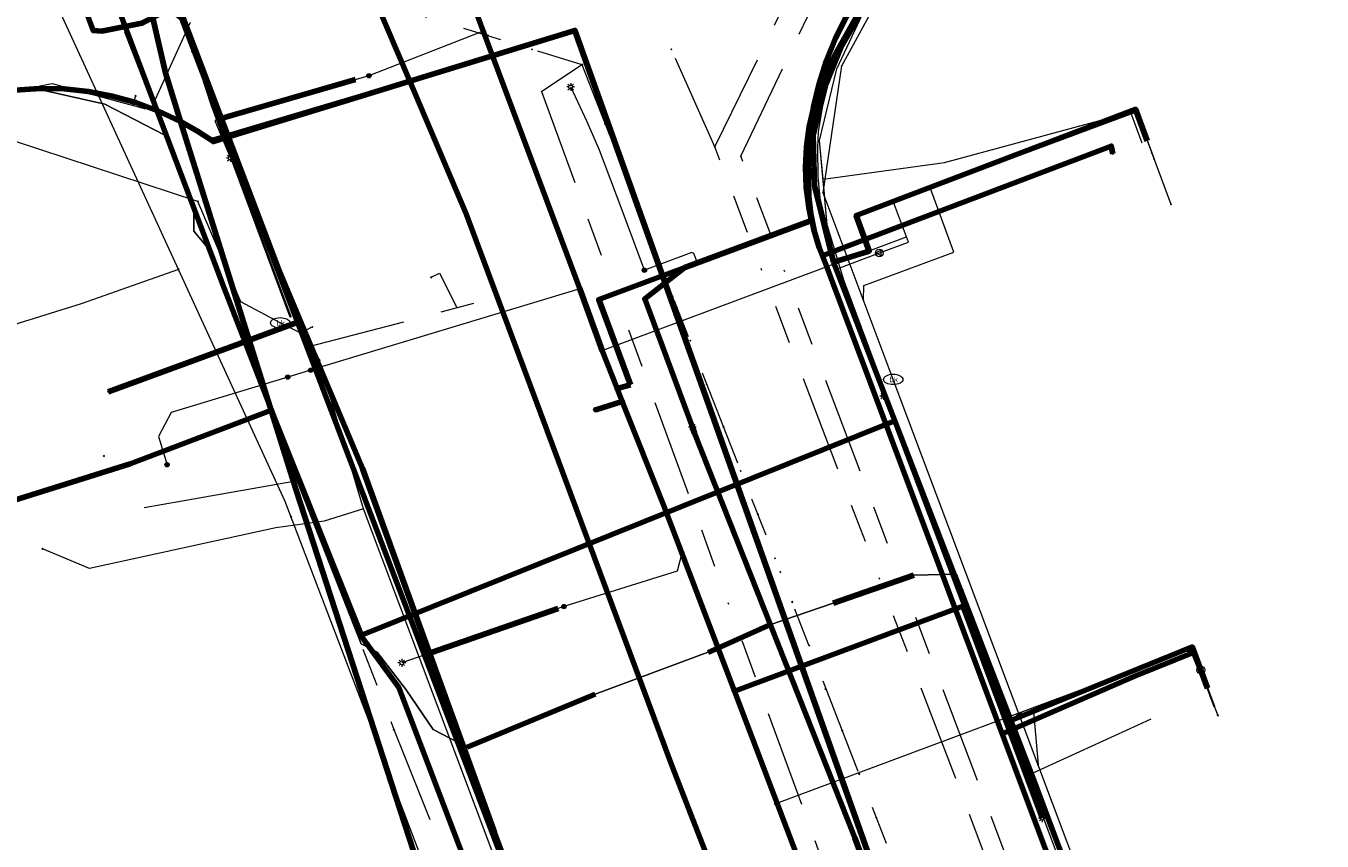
# Model space of a CAD drawing. Header units: metres. Extents: x 242122 to 243107, y 567823 to 568786.
# Tile 9 of 89: x 242335 to 242402, y 567883 to 567925. Entities that reach past the tile are written whole.
import ezdxf
from ezdxf.enums import TextEntityAlignment as Align
from ezdxf.lldxf.tags import DXFTag

# ---------------------------------------------------------------- set-up
doc = ezdxf.new("R2010")
doc.units = ezdxf.units.M
doc.linetypes.add('RI-OVERIG-SO', pattern=[17, 5, -2, 2, -2, 0, -2, 2, -2])
for name, color, linetype, lineweight in [('B-WE-IE-MEUBILAIR_ENEXIS NETBEHEER BV-S', 7, 'Continuous', 18), ('B-WE-KL-DATA_COAXKABEL_10_ZIGGO BV-G', 90, 'KL-DATA-SO', 18), ('B-WE-KL-DATA_COAXKABEL_17_ZIGGO BV-G', 90, 'KL-DATA-SO', 18), ('B-WE-KL-DATA_HULPSTUK_KPN BV-S', 90, 'Continuous', 18), ('B-WE-KL-DATA_HULPSTUK_REGGEFIBER OPERATOR BV-S', 90, 'Continuous', 18), ('B-WE-KL-DATA_KABELBED_KPN BV-G', 90, 'Continuous', 100), ('B-WE-KL-DATA_KABELBED_ZIGGO BV-G', 90, 'Continuous', 100), ('B-WE-KL-DATA_MANTELBUIS_REGGEFIBER OPERATOR BV-G', 90, 'Continuous', 100), ('B-WE-KL-DATA_MANTELBUIS_STAAL_1.1_KPN BV-G', 90, 'Continuous', 100), ('B-WE-KL-DATA_REGGEFIBER OPERATOR BV-G', 90, 'KL-DATA-SO', 18), ('B-WE-KL-ET_LS_230 V_ENEXIS NETBEHEER BV-G', 190, 'KL-LS-SO', 18), ('B-WE-KL-ET_LS_400 V_ENEXIS NETBEHEER BV-G', 190, 'KL-LS-SO', 18), ('B-WE-KL-ET_LS_HULPSTUK_ENEXIS NETBEHEER BV-S', 190, 'Continuous', 18), ('B-WE-KL-ET_LS_KABELBED_ENEXIS NETBEHEER BV-G', 190, 'Continuous', 100), ('B-WE-KL-ET_LS_MANTELBUIS_OVERIG_50_ENEXIS NETBEHEER BV-G', 190, 'Continuous', 100), ('B-WE-KL-ET_MS_10 KV_ENEXIS NETBEHEER BV-G', 130, 'KL-MS-SO', 18), ('B-WE-KL-ET_MS_HULPSTUK_ENEXIS NETBEHEER BV-S', 130, 'Continuous', 18), ('B-WE-KL-ET_MS_KABELBED_ENEXIS NETBEHEER BV-G', 130, 'Continuous', 100), ('B-WE-KL-GAS_LD_HULPSTUK_ENEXIS NETBEHEER BV-S', 50, 'Continuous', 18), ('B-WE-KL-GAS_LD_OVERIG_22_0.1 BAR_ENEXIS NETBEHEER BV-G', 50, 'KL-GAS_LD-SO', 18), ('B-WE-KL-GAS_LD_POLYETHYLEEN PE_25_0.1 BAR_ENEXIS NETBEHEER BV-G', 50, 'KL-GAS_LD-SO', 18), ('B-WE-KL-GAS_LD_POLYETHYLEEN PE_32_0.1 BAR_ENEXIS NETBEHEER BV-G', 50, 'KL-GAS_LD-SO', 18), ('B-WE-KL-GAS_LD_SLAGVAST PVC_63_0.1 BAR_ENEXIS NETBEHEER BV-G', 50, 'KL-GAS_LD-SO', 18), ('B-WE-KL-WATER_GIETIJZER_150_WMD DRINKWATER NV-G', 170, 'KL-WATER-SO', 18), ('B-WE-KL-WATER_HULPSTUK_WMD DRINKWATER NV-S', 170, 'Continuous', 18), ('B-WE-KL-WATER_POLYETHYLEEN PE_25_WMD DRINKWATER NV-G', 170, 'KL-WATER-SO', 18), ('B-WE-KL-WATER_POLYVINYLCHLORIDE PVC_110_WMD DRINKWATER NV-G', 170, 'KL-WATER-SO', 18), ('B-WE-KL-WATER_POLYVINYLCHLORIDE PVC_160_WMD DRINKWATER NV-G', 170, 'KL-WATER-SO', 18), ('B-WE-KL-WATER_WMD DRINKWATER NV-S', 170, 'Continuous', 18), ('B-WE-RI-VRIJVERVAL_GEMEENTE TYNAARLO-G', 210, 'RI-OVERIG-SO', 18), ('B-WE-RI-VRIJVERVAL_HULPSTUK_GEMEENTE TYNAARLO-S', 210, 'Continuous', 18), ('V-WE-KL-WATER_GIETIJZER_150_WMD DRINKWATER NV-G', 170, 'V-KL-WATER-SO', 35), ('V-WE-KL-WATER_HULPSTUK_WMD DRINKWATER NV-S', 170, 'Continuous', 25)]:
    doc.layers.add(name, color=color, linetype=linetype, lineweight=lineweight)
doc.styles.add('NLCS-ISO', font='NLCS-ISO.ttf')
doc.styles.get("Standard").update_dxf_attribs({"font": 'arial.ttf'})
tags = doc.linetypes.add('KL-DATA-SO', pattern='A,4,-1,[101,NLCS.shx,S=0.5,R=0,X=0,Y=0],-1,4,-1,["D",Standard,S=1,R=0,X=-0.25,Y=-0.5],-1.5', length=12.5).pattern_tags.tags
tags[18] = DXFTag(74, 10)
tags = doc.linetypes.add('KL-GAS_LD-SO', pattern='A,4,-1,[69,NLCS.shx,S=0.5,R=0,X=0,Y=0],-1,4,-1,["L",Standard,S=1,R=0,X=0.25,Y=-0.5],-2', length=13).pattern_tags.tags
tags[18] = DXFTag(74, 10)
tags = doc.linetypes.add('KL-LS-SO', pattern='A,4,-1,[103,NLCS.shx,S=0.75,R=0,X=0,Y=0],-1,4,-1,["L",Standard,S=1,R=0,X=0,Y=-0.5],-2', length=13).pattern_tags.tags
tags[18] = DXFTag(74, 10)
tags = doc.linetypes.add('KL-MS-SO', pattern='A,4,-1,[103,NLCS.shx,S=0.75,R=0,X=0,Y=0],-1,4,-1,["M",Standard,S=1,R=0,X=0,Y=-0.5],-2', length=13).pattern_tags.tags
tags[18] = DXFTag(74, 10)
doc.linetypes.add('KL-WATER-SO', pattern='A,7,-0.5,[168,NLCS.shx,S=0.75,R=0,X=0.75,Y=0],-2', length=9.5)
doc.linetypes.add('V-KL-WATER-SO', pattern='A,3.5,[24,NLCS.shx,S=0.5,R=0,X=0,Y=0],3.5,-0.5,[168,NLCS.shx,S=0.75,R=0,X=0.75,Y=0],-2', length=9.5)

# ---------------------------------------------------------------- blocks, each defined once
blk = doc.blocks.new('SKL-WTB_HULP_OVERIG-SO')
at = {"color": 0, "linetype": 'ByBlock', "lineweight": 18}
for points in [[(-0.14, 0.14), (0.14, -0.14)], [(0.14, 0.14), (-0.14, -0.14)]]:
    blk.add_lwpolyline(points, dxfattribs=at)
at = {"color": 0, "linetype": 'ByBlock', "lineweight": 18, "style": 'NLCS-ISO', "flags": 1}
for tag, p in [('TYPE', (1.5, 0)), ('OMSCHRIJVING', (1.5, -3)), ('LABEL', (1.5, -1.5))]:
    blk.add_attdef(tag, p, '', height=1, dxfattribs=at)
blk = doc.blocks.new('SKL-WATER_BRANDKRAAN_BRANDPUT-SO')
at = {"color": 0, "linetype": 'ByBlock', "lineweight": 18}
blk.add_ellipse((0, 0), major_axis=(2.5, 0), ratio=0.54, dxfattribs=at)
at = {"color": 0, "linetype": 'ByBlock', "lineweight": 18, "style": 'NLCS-ISO'}
blk.add_text('bk', height=1.5, dxfattribs=at).set_placement((0.16, 0), align=Align.MIDDLE_CENTER)
blk = doc.blocks.new('SKL-WTB_HULP_VERLOOP-SO')
at = {"color": 0, "linetype": 'ByBlock', "lineweight": 18}
for points in [[(0.44, 0.72), (-0.88, 0)], [(0.44, -0.72), (-0.88, 0)], [(0.44, -0.72), (0.44, 0.72)]]:
    blk.add_lwpolyline(points, dxfattribs=at)
blk.add_circle((0, 0), 1, dxfattribs=at)
at = {"color": 0, "linetype": 'ByBlock', "lineweight": 18, "style": 'NLCS-ISO', "flags": 1}
for tag, p in [('TYPE', (1.5, 0)), ('OMSCHRIJVING', (1.5, -3)), ('LABEL', (1.5, -1.5))]:
    blk.add_attdef(tag, p, '', height=1, dxfattribs=at)
blk = doc.blocks.new('SKL-WTB_HULP_MOF-SO')
at = {"linetype": 'ByBlock', "lineweight": 18}
h = blk.add_hatch(color=0, dxfattribs=at)
h.dxf.hatch_style = 1
h.paths.add_polyline_path([(-0.5625, 0, 1), (0.5625, 0, 1)])
at = {"color": 0, "linetype": 'ByBlock', "lineweight": 18}
blk.add_circle((0, 0), 0.5625, dxfattribs=at)
at = {"color": 0, "linetype": 'ByBlock', "lineweight": 18, "style": 'NLCS-ISO', "flags": 1}
for tag, p in [('TYPE', (1.5, 0)), ('OMSCHRIJVING', (1.5, -3)), ('LABEL', (1.5, -1.5))]:
    blk.add_attdef(tag, p, '', height=1, dxfattribs=at)
blk = doc.blocks.new('SIE-MEUBILAIR_PAAL_LICHTMAST-SO')
for points in [[(-0.62, 0), (-1, 0)], [(-0.71, 0.71), (-0.44, 0.44)], [(0, 1), (0, 0.62)], [(0.44, 0.44), (0.71, 0.71)], [(1, 0), (0.62, 0)], [(-0.71, -0.71), (-0.44, -0.44)], [(0, -0.62), (0, -1)], [(0.44, -0.44), (0.71, -0.71)]]:
    blk.add_lwpolyline(points)
blk.add_circle((0, 0), 0.5)
blk = doc.blocks.new('SRI-HULP_OVERIG-SO')
at = {"color": 0, "linetype": 'ByBlock', "lineweight": 18}
for points in [[(-0.14, 0.14), (0.14, -0.14)], [(0.14, 0.14), (-0.14, -0.14)]]:
    blk.add_lwpolyline(points, dxfattribs=at)
at = {"color": 0, "linetype": 'ByBlock', "lineweight": 18, "style": 'NLCS-ISO', "flags": 1}
for tag, p in [('TYPE', (1.5, 0)), ('OMSCHRIJVING', (1.5, -3)), ('LABEL', (1.5, -1.5))]:
    blk.add_attdef(tag, p, '', height=1, dxfattribs=at)

msp = doc.modelspace()

# ---------------------------------------------------------------- linework, layer by layer
at = {"layer": 'B-WE-KL-DATA_COAXKABEL_10_ZIGGO BV-G'}
for points in [[(242402.721, 567940.34), (242403.143, 567941.76), (242389.531, 567945.975), (242388.702, 567944.419), (242376.889, 567924.095), (242375.963, 567921.812), (242375.408, 567919.472), (242375.406, 567918.354), (242375.467, 567916.873), (242375.714, 567915.701), (242376.45, 567912.908), (242386.339, 567887.357), (242400.894, 567848.937)], [(242400.894, 567848.937), (242386.339, 567887.357), (242376.45, 567912.908), (242378.303, 567913.472), (242377.632, 567915.323), (242392.07, 567920.805), (242392.679, 567919.173)], [(242400.894, 567848.937), (242386.339, 567887.357), (242379.623, 567904.711), (242352.06, 567893.638), (242347.57, 567904.813), (242347.398, 567905.255), (242340.088, 567902.476), (242329.538, 567899.18), (242328.196, 567903.475)], [(242400.894, 567848.937), (242386.339, 567887.357), (242385.617, 567889.223), (242391.937, 567891.801), (242395.005, 567893.02), (242395.799, 567890.896)]]:
    msp.add_lwpolyline(points, dxfattribs=at)
at = {"layer": 'B-WE-KL-DATA_COAXKABEL_17_ZIGGO BV-G'}
for points in [[(242379.747, 567823.164), (242375.295, 567835.022), (242353.976, 567890.926), (242351.914, 567893.753), (242348.963, 567901.231), (242344.948, 567911.557), (242335.023, 567937.795), (242334.914, 567938.118), (242334.773, 567938.429), (242334.601, 567938.724)], [(242334.601, 567938.724), (242334.773, 567938.429), (242334.914, 567938.118), (242335.023, 567937.795), (242344.948, 567911.557), (242348.963, 567901.231), (242351.914, 567893.753), (242353.976, 567890.926), (242375.295, 567835.022), (242379.747, 567823.164)]]:
    msp.add_lwpolyline(points, dxfattribs=at)
at = {"layer": 'B-WE-KL-DATA_KABELBED_KPN BV-G'}
for points in [[(242242.881, 568070.138), (242287.193, 568038.729), (242296.342, 568029.39), (242304.891, 568019.499), (242305.909, 568018.13), (242315.497, 568004.211), (242318.139, 568000.001), (242323.387, 567991.057), (242333.089, 567973.018), (242340.924, 567954.18), (242354.55, 567922.254), (242357.472, 567915.407), (242361.308, 567905.114), (242368.098, 567886.894), (242375.355, 567868.258), (242377.031, 567863.877), (242379.475, 567857.676), (242376.399, 567856.519), (242370.452, 567854.325), (242368.018, 567853.418)], [(242391.594, 567951.369), (242388.494, 567945.727), (242387.757, 567944.385), (242380.234, 567931.114), (242377.786, 567926.662), (242377.133, 567925.594), (242376.566, 567924.476), (242376.091, 567923.318), (242375.71, 567922.125), (242375.425, 567920.905), (242375.239, 567919.667), (242375.151, 567918.417), (242375.164, 567917.165), (242375.187, 567916.275), (242375.287, 567915.39), (242375.464, 567914.517), (242375.714, 567913.663), (242376.038, 567912.833), (242377.854, 567908.03), (242385.184, 567888.528), (242390.062, 567875.55)], [(242338.805, 567936.169), (242341.912, 567922.688), (242342.703, 567920.17), (242346.248, 567908.877), (242348.666, 567901.174), (242365.559, 567849.19), (242368.356, 567848.115), (242378.053, 567823.2)], [(242368.018, 567853.418), (242369.705, 567854.901), (242367.989, 567859.447), (242366.001, 567864.723), (242361.882, 567875.62), (242358.93, 567883.431), (242352.103, 567902.241), (242348.903, 567909.849), (242347.815, 567912.437), (242345.182, 567919.372), (242338.805, 567936.169)], [(242334.154, 567921.796), (242335.413, 567921.879), (242336.674, 567921.855), (242337.928, 567921.725), (242339.167, 567921.489), (242340.381, 567921.15), (242341.563, 567920.709), (242342.703, 567920.17), (242343.567, 567919.678), (242344.396, 567919.13), (242345.182, 567919.372), (242352.042, 567921.483), (242354.55, 567922.254), (242357.013, 567923.012), (242361.791, 567924.483), (242363.085, 567924.877), (242370.004, 567905.513), (242377.628, 567884.101), (242385.755, 567861.197), (242398.076, 567831.739), (242400.379, 567825.554), (242402.711, 567826.742), (242408.334, 567828.835)], [(242357.012, 567923.012), (242361.791, 567924.483)], [(242344.376, 567919.214), (242352.042, 567921.483)], [(242375.905, 567913.253), (242390.812, 567918.898), (242390.903, 567918.498)], [(242348.903, 567909.849), (242346.248, 567908.877), (242338.958, 567906.209)], [(242385.184, 567888.528), (242392.042, 567891.52), (242395.068, 567892.733), (242395.809, 567890.9)]]:
    msp.add_lwpolyline(points, dxfattribs=at)
at = {"layer": 'B-WE-KL-DATA_KABELBED_ZIGGO BV-G'}
for points in [[(242389.531, 567945.975), (242388.702, 567944.419), (242376.889, 567924.095), (242375.963, 567921.812), (242375.408, 567919.472), (242375.467, 567916.873), (242376.45, 567912.908)], [(242347.398, 567905.255), (242344.948, 567911.557), (242334.914, 567938.118), (242334.4, 567939), (242333.92, 567939.483), (242332.922, 567940.057), (242332.011, 567940.311), (242331.068, 567940.369), (242330.133, 567940.228), (242314.482, 567934.384), (242314.282, 567934.791)], [(242376.45, 567912.908), (242378.303, 567913.472), (242377.632, 567915.323), (242392.07, 567920.805), (242392.679, 567919.173)], [(242379.623, 567904.711), (242376.45, 567912.908)], [(242340.088, 567902.476), (242347.398, 567905.255)], [(242347.57, 567904.813), (242347.398, 567905.255)], [(242347.57, 567904.813), (242352.06, 567893.638), (242379.623, 567904.711)], [(242379.747, 567823.164), (242375.295, 567835.022), (242353.976, 567890.926), (242351.914, 567893.753), (242347.57, 567904.813)], [(242385.617, 567889.223), (242379.623, 567904.711)], [(242340.088, 567902.476), (242329.538, 567899.18), (242328.196, 567903.475)], [(242385.617, 567889.223), (242395.005, 567893.02), (242395.799, 567890.896)], [(242386.339, 567887.357), (242385.617, 567889.223)], [(242386.339, 567887.357), (242385.617, 567889.223)], [(242394.459, 567865.923), (242386.339, 567887.357)]]:
    msp.add_lwpolyline(points, dxfattribs=at)
at = {"layer": 'B-WE-KL-DATA_MANTELBUIS_REGGEFIBER OPERATOR BV-G'}
for points in [[(242376.438, 567895.288), (242380.618, 567896.738)], [(242373.157, 567894.16), (242369.968, 567892.727)], [(242364.138, 567890.574), (242357.511, 567887.845)]]:
    msp.add_lwpolyline(points, dxfattribs=at)
at = {"layer": 'B-WE-KL-DATA_MANTELBUIS_STAAL_1.1_KPN BV-G'}
for points in [[(242357.012, 567923.012), (242361.791, 567924.483)], [(242344.376, 567919.214), (242352.042, 567921.483)]]:
    msp.add_lwpolyline(points, dxfattribs=at)
at = {"layer": 'B-WE-KL-DATA_REGGEFIBER OPERATOR BV-G'}
for points in [[(242383.13, 567895.985), (242382.82, 567896.79), (242382.365, 567897.572), (242376.983, 567911.974), (242376.134, 567914.828), (242375.92, 567917.184), (242375.737, 567919.192), (242376.636, 567922.899), (242378.102, 567926.01), (242389.2, 567945.941), (242389.996, 567947.168), (242391.122, 567949.236), (242393.33, 567953.892), (242395.463, 567958.769), (242397.526, 567964.331), (242403.455, 567962.525), (242409.577, 567959.916)], [(242383.13, 567895.985), (242382.82, 567896.79), (242382.365, 567897.572), (242376.983, 567911.974), (242376.134, 567914.828), (242375.92, 567917.184), (242375.737, 567919.192), (242376.636, 567922.899), (242378.102, 567926.01), (242389.2, 567945.941), (242389.996, 567947.168), (242391.122, 567949.236), (242393.33, 567953.892)], [(242383.13, 567895.985), (242382.82, 567896.79), (242382.365, 567897.572), (242376.983, 567911.974), (242376.134, 567914.828), (242375.92, 567917.184), (242375.737, 567919.192), (242376.636, 567922.899), (242378.102, 567926.01), (242389.2, 567945.941), (242389.996, 567947.168), (242391.122, 567949.236), (242393.33, 567953.892)], [(242383.13, 567895.985), (242382.82, 567896.79), (242382.365, 567897.572), (242376.983, 567911.974), (242376.134, 567914.828), (242375.92, 567917.184), (242375.737, 567919.192), (242376.636, 567922.899), (242378.102, 567926.01), (242389.2, 567945.941), (242389.996, 567947.168), (242391.122, 567949.236), (242393.33, 567953.892)], [(242383.13, 567895.985), (242382.82, 567896.79), (242382.365, 567897.572), (242376.983, 567911.974), (242376.134, 567914.828), (242375.92, 567917.184), (242375.737, 567919.192), (242376.636, 567922.899), (242378.102, 567926.01), (242389.2, 567945.941), (242389.996, 567947.168), (242391.122, 567949.236), (242393.33, 567953.892)], [(242383.13, 567895.985), (242382.82, 567896.79), (242382.365, 567897.572), (242376.983, 567911.974), (242376.134, 567914.828), (242375.92, 567917.184), (242375.737, 567919.192), (242376.636, 567922.899), (242378.102, 567926.01), (242389.2, 567945.941), (242389.996, 567947.168), (242391.122, 567949.236), (242393.33, 567953.892)], [(242383.13, 567895.985), (242382.82, 567896.79), (242382.365, 567897.572), (242376.983, 567911.974), (242376.134, 567914.828), (242375.92, 567917.184), (242375.737, 567919.192), (242376.636, 567922.899), (242378.102, 567926.01), (242389.2, 567945.941), (242389.996, 567947.168), (242391.122, 567949.236), (242393.33, 567953.892)], [(242383.13, 567895.985), (242382.82, 567896.79), (242382.365, 567897.572), (242376.983, 567911.974), (242376.134, 567914.828), (242375.737, 567919.192), (242376.636, 567922.899), (242378.102, 567926.01), (242389.2, 567945.941), (242389.996, 567947.168), (242384.758, 567949.775)], [(242383.13, 567895.985), (242382.82, 567896.79), (242382.365, 567897.572), (242376.983, 567911.974), (242376.134, 567914.828), (242375.92, 567917.184), (242375.737, 567919.192), (242376.636, 567922.899), (242378.102, 567926.01), (242389.2, 567945.941), (242394.762, 567944.099), (242403.306, 567941.271), (242403.012, 567940.257)], [(242383.13, 567895.985), (242386.771, 567886.525), (242393.567, 567868.449), (242403.612, 567841.622), (242408.036, 567830.116), (242408.929, 567828.812), (242410.137, 567828.67), (242412.884, 567829.437), (242423.115, 567833.071), (242477.474, 567852.879), (242477.847, 567853.429), (242477.502, 567855.39), (242474.705, 567863.097), (242464.937, 567889.855), (242461.237, 567900.232), (242460.574, 567903.837), (242460.771, 567907.403), (242461.361, 567910.284), (242462.4, 567913.275), (242465.589, 567921.997), (242465.959, 567921.896), (242469.618, 567921.196), (242469.808, 567921.151), (242473.642, 567922.518)], [(242383.13, 567895.985), (242382.82, 567896.79), (242380.618, 567896.738), (242376.438, 567895.288), (242373.157, 567894.16), (242369.921, 567892.727), (242364.138, 567890.574), (242357.511, 567887.845), (242355.757, 567888.752), (242354.367, 567890.805), (242352.872, 567892.745), (242352.039, 567893.179), (242348.74, 567901.6), (242344.021, 567913.742), (242343.381, 567914.5), (242343.386, 567915.597), (242341.846, 567919.477), (242338.775, 567921.062), (242335.655, 567921.782), (242332.317, 567921.628)], [(242383.13, 567895.985), (242382.82, 567896.79), (242380.618, 567896.738), (242376.438, 567895.288), (242373.157, 567894.16), (242369.921, 567892.727), (242364.138, 567890.574), (242357.511, 567887.845), (242355.757, 567888.752), (242354.367, 567890.805), (242352.872, 567892.745), (242352.039, 567893.179), (242348.74, 567901.6), (242344.021, 567913.742), (242343.381, 567914.5), (242343.386, 567915.597), (242341.846, 567919.477), (242338.775, 567921.062), (242335.655, 567921.782), (242332.317, 567921.628)], [(242383.13, 567895.985), (242382.82, 567896.79), (242380.618, 567896.738), (242376.438, 567895.288), (242373.157, 567894.16), (242369.921, 567892.727), (242364.138, 567890.574), (242357.511, 567887.845), (242355.757, 567888.752), (242354.367, 567890.805), (242352.872, 567892.745), (242352.039, 567893.179), (242348.74, 567901.6), (242344.021, 567913.742), (242343.381, 567914.5), (242343.386, 567915.597), (242341.846, 567919.477), (242338.775, 567921.062), (242335.655, 567921.782), (242332.317, 567921.628)], [(242383.13, 567895.985), (242382.82, 567896.79), (242380.618, 567896.738), (242376.438, 567895.288), (242373.157, 567894.16), (242369.921, 567892.727), (242364.138, 567890.574), (242357.511, 567887.845), (242355.757, 567888.752), (242354.367, 567890.805), (242352.872, 567892.745), (242352.039, 567893.179), (242348.74, 567901.6), (242344.021, 567913.742), (242343.381, 567914.5), (242343.386, 567915.597), (242341.846, 567919.477), (242338.775, 567921.062), (242335.655, 567921.782), (242332.317, 567921.628)], [(242383.13, 567895.985), (242382.82, 567896.79), (242380.618, 567896.738), (242376.438, 567895.288), (242373.157, 567894.16), (242369.921, 567892.727), (242364.138, 567890.574), (242357.511, 567887.845), (242355.757, 567888.752), (242354.367, 567890.805), (242352.872, 567892.745), (242352.039, 567893.179), (242348.74, 567901.6), (242344.021, 567913.742), (242343.381, 567914.5), (242343.386, 567915.597), (242341.846, 567919.477), (242338.775, 567921.062), (242335.655, 567921.782), (242332.317, 567921.628)], [(242383.13, 567895.985), (242382.82, 567896.79), (242380.618, 567896.738), (242376.438, 567895.288), (242373.157, 567894.16), (242369.921, 567892.727), (242364.138, 567890.574), (242357.511, 567887.845), (242355.757, 567888.752), (242354.367, 567890.805), (242352.872, 567892.745), (242352.039, 567893.179), (242348.74, 567901.6), (242344.021, 567913.742), (242343.381, 567914.5), (242343.386, 567915.597), (242341.846, 567919.477), (242338.775, 567921.062), (242335.655, 567921.782), (242332.317, 567921.628)], [(242383.13, 567895.985), (242382.82, 567896.79), (242380.618, 567896.738), (242376.438, 567895.288), (242373.157, 567894.16), (242369.921, 567892.727), (242364.138, 567890.574), (242357.511, 567887.845), (242355.757, 567888.752), (242354.367, 567890.805), (242352.872, 567892.745), (242352.039, 567893.179), (242348.74, 567901.6), (242344.021, 567913.742), (242343.381, 567914.5), (242343.386, 567915.597), (242341.846, 567919.477), (242338.775, 567921.062), (242335.655, 567921.782), (242332.317, 567921.628)], [(242383.13, 567895.985), (242382.82, 567896.79), (242380.618, 567896.738), (242376.438, 567895.288), (242373.157, 567894.16), (242369.921, 567892.727), (242364.138, 567890.574), (242357.511, 567887.845), (242355.757, 567888.752), (242354.367, 567890.805), (242352.872, 567892.745), (242352.039, 567893.179), (242348.74, 567901.6), (242344.021, 567913.742), (242343.381, 567914.5), (242343.386, 567915.597), (242341.846, 567919.477), (242338.775, 567921.062), (242335.655, 567921.782), (242332.317, 567921.628)], [(242383.13, 567895.985), (242382.82, 567896.79), (242380.618, 567896.738), (242376.438, 567895.288), (242373.157, 567894.16), (242369.921, 567892.727), (242364.138, 567890.574), (242357.511, 567887.845), (242355.757, 567888.752), (242354.367, 567890.805), (242352.872, 567892.745), (242352.039, 567893.179), (242348.74, 567901.6), (242344.021, 567913.742), (242343.381, 567914.5), (242343.386, 567915.597), (242341.846, 567919.477), (242338.775, 567921.062), (242335.655, 567921.782), (242332.317, 567921.628)], [(242383.13, 567895.985), (242382.82, 567896.79), (242380.618, 567896.738), (242376.438, 567895.288), (242373.157, 567894.16), (242369.921, 567892.727), (242364.138, 567890.574), (242357.511, 567887.845), (242355.757, 567888.752), (242354.367, 567890.805), (242352.872, 567892.745), (242352.039, 567893.179), (242348.74, 567901.6), (242344.021, 567913.742), (242343.381, 567914.5), (242343.386, 567915.597), (242341.846, 567919.477), (242338.775, 567921.062), (242335.655, 567921.782), (242332.317, 567921.628)], [(242383.13, 567895.985), (242382.82, 567896.79), (242380.618, 567896.738), (242376.438, 567895.288), (242373.157, 567894.16), (242369.921, 567892.727), (242364.138, 567890.574), (242357.511, 567887.845), (242355.757, 567888.752), (242354.367, 567890.805), (242352.872, 567892.745), (242352.039, 567893.179), (242348.74, 567901.6), (242344.021, 567913.742), (242343.381, 567914.5), (242343.386, 567915.597), (242341.846, 567919.477), (242338.775, 567921.062), (242335.655, 567921.782), (242332.317, 567921.628)], [(242383.13, 567895.985), (242382.82, 567896.79), (242380.618, 567896.738), (242376.438, 567895.288), (242373.157, 567894.16), (242369.921, 567892.727), (242364.138, 567890.574), (242357.511, 567887.845), (242355.757, 567888.752), (242354.367, 567890.805), (242352.872, 567892.745), (242352.039, 567893.179), (242348.74, 567901.6), (242344.021, 567913.742), (242343.381, 567914.5), (242343.386, 567915.597), (242341.846, 567919.477), (242338.775, 567921.062), (242335.655, 567921.782), (242332.317, 567921.628)], [(242383.13, 567895.985), (242382.82, 567896.79), (242380.618, 567896.738), (242376.438, 567895.288), (242373.157, 567894.16), (242369.921, 567892.727), (242364.138, 567890.574), (242357.511, 567887.845), (242355.757, 567888.752), (242354.367, 567890.805), (242352.872, 567892.745), (242352.039, 567893.179), (242348.74, 567901.6), (242344.021, 567913.742), (242343.381, 567914.5), (242343.386, 567915.597), (242341.846, 567919.477), (242338.775, 567921.062), (242335.655, 567921.782), (242332.317, 567921.628)], [(242383.13, 567895.985), (242382.82, 567896.79), (242380.618, 567896.738), (242376.438, 567895.288), (242373.157, 567894.16), (242369.921, 567892.727), (242364.138, 567890.574), (242357.511, 567887.845), (242355.757, 567888.752), (242354.367, 567890.805), (242352.872, 567892.745), (242352.039, 567893.179), (242348.74, 567901.6), (242344.021, 567913.742), (242343.381, 567914.5), (242343.386, 567915.597), (242341.846, 567919.477), (242338.775, 567921.062), (242335.655, 567921.782), (242332.317, 567921.628)], [(242332.317, 567921.628), (242335.655, 567921.782), (242338.775, 567921.062), (242341.846, 567919.477), (242343.386, 567915.597), (242343.381, 567914.5), (242344.021, 567913.742), (242348.74, 567901.6), (242352.039, 567893.179), (242352.872, 567892.745), (242354.367, 567890.805), (242355.757, 567888.752), (242357.511, 567887.845), (242364.138, 567890.574), (242369.921, 567892.727), (242373.157, 567894.16), (242376.438, 567895.288), (242380.618, 567896.738), (242382.82, 567896.79), (242386.771, 567886.525), (242393.567, 567868.449)], [(242332.317, 567921.628), (242335.655, 567921.782), (242338.775, 567921.062), (242341.846, 567919.477), (242343.386, 567915.597), (242343.381, 567914.5), (242344.021, 567913.742), (242348.74, 567901.6), (242352.039, 567893.179), (242352.872, 567892.745), (242354.367, 567890.805), (242355.757, 567888.752), (242357.511, 567887.845), (242364.138, 567890.574), (242369.921, 567892.727), (242373.157, 567894.16), (242376.438, 567895.288), (242380.618, 567896.738), (242382.82, 567896.79), (242386.771, 567886.525), (242393.567, 567868.449)], [(242383.13, 567895.985), (242382.82, 567896.79), (242382.365, 567897.572), (242376.983, 567911.974), (242376.134, 567914.828), (242375.92, 567917.184), (242382.202, 567918.052), (242391.812, 567920.662), (242392.404, 567919.069)], [(242383.13, 567895.985), (242386.771, 567886.525), (242393.567, 567868.449), (242403.612, 567841.622), (242408.036, 567830.116), (242408.929, 567828.812), (242410.137, 567828.67), (242412.884, 567829.437), (242423.115, 567833.071), (242477.474, 567852.879), (242477.847, 567853.429), (242477.502, 567855.39), (242474.705, 567863.097), (242464.937, 567889.855), (242461.237, 567900.232), (242460.574, 567903.837), (242460.771, 567907.403), (242461.361, 567910.284), (242462.4, 567913.275), (242461.408, 567913.381), (242450.236, 567909.963), (242448.417, 567909.408)], [(242383.13, 567895.985), (242382.82, 567896.79), (242380.618, 567896.738), (242376.438, 567895.288), (242373.157, 567894.16), (242369.921, 567892.727), (242364.138, 567890.574), (242357.511, 567887.845), (242355.757, 567888.752), (242354.367, 567890.805), (242352.872, 567892.745), (242352.039, 567893.179), (242348.74, 567901.6), (242342.788, 567900.554), (242340.818, 567900.208)], [(242383.13, 567895.985), (242386.771, 567886.525), (242393.567, 567868.449), (242403.612, 567841.622), (242408.036, 567830.116), (242408.929, 567828.812), (242410.137, 567828.67), (242412.884, 567829.437), (242423.115, 567833.071), (242477.474, 567852.879), (242477.75, 567852.964), (242484.307, 567855.085), (242498.737, 567860.228), (242523.401, 567869.015), (242548.497, 567878.082), (242570.617, 567885.901), (242579.73, 567889.141), (242581.539, 567896.034), (242587.838, 567898.084), (242598.06, 567894.85)], [(242383.13, 567895.985), (242386.771, 567886.525), (242393.567, 567868.449), (242403.612, 567841.622), (242408.036, 567830.116), (242408.929, 567828.812), (242410.137, 567828.67), (242412.884, 567829.437), (242423.115, 567833.071), (242424.322, 567830.958), (242426.202, 567825.557), (242426.974, 567823.164)], [(242383.13, 567895.985), (242386.771, 567886.525), (242393.567, 567868.449), (242403.612, 567841.622), (242408.036, 567830.116), (242408.929, 567828.812), (242410.137, 567828.67), (242412.884, 567829.437), (242423.115, 567833.071), (242477.474, 567852.879), (242477.75, 567852.964), (242484.307, 567855.085), (242498.737, 567860.228), (242496.324, 567867.451)], [(242383.13, 567895.985), (242386.771, 567886.525), (242393.567, 567868.449), (242403.612, 567841.622), (242408.036, 567830.116), (242408.929, 567828.812), (242410.137, 567828.67), (242412.884, 567829.437), (242423.115, 567833.071), (242477.474, 567852.879), (242477.847, 567853.429), (242477.502, 567855.39), (242474.705, 567863.097), (242464.937, 567889.855), (242463.588, 567889.384), (242458.261, 567886.991), (242456.312, 567886.116)], [(242383.13, 567895.985), (242386.771, 567886.525), (242393.567, 567868.449), (242403.612, 567841.622), (242408.036, 567830.116), (242408.929, 567828.812), (242410.137, 567828.67), (242412.884, 567829.437), (242423.115, 567833.071), (242477.474, 567852.879), (242477.75, 567852.964), (242484.307, 567855.085), (242498.737, 567860.228), (242523.401, 567869.015), (242548.497, 567878.082), (242570.617, 567885.901), (242568.37, 567893.27)], [(242383.13, 567895.985), (242386.771, 567886.525), (242393.567, 567868.449), (242403.612, 567841.622), (242408.036, 567830.116), (242408.929, 567828.812), (242410.137, 567828.67), (242412.884, 567829.437), (242423.115, 567833.071), (242477.474, 567852.879), (242477.75, 567852.964), (242484.307, 567855.085), (242498.737, 567860.228), (242523.401, 567869.015), (242520.284, 567876.646)], [(242383.13, 567895.985), (242386.771, 567886.525), (242393.567, 567868.449), (242403.612, 567841.622), (242408.036, 567830.116), (242408.929, 567828.812), (242410.137, 567828.67), (242412.884, 567829.437), (242423.115, 567833.071), (242477.474, 567852.879)], [(242383.13, 567895.985), (242386.771, 567886.525), (242393.567, 567868.449), (242403.612, 567841.622), (242408.036, 567830.116), (242408.929, 567828.812), (242410.137, 567828.67), (242412.884, 567829.437), (242423.115, 567833.071), (242477.474, 567852.879), (242477.847, 567853.429), (242477.502, 567855.39), (242474.705, 567863.097), (242468.563, 567861.43), (242466.897, 567860.979)], [(242383.13, 567895.985), (242386.771, 567886.525), (242393.567, 567868.449), (242403.612, 567841.622), (242408.036, 567830.116), (242408.929, 567828.812), (242410.137, 567828.67), (242412.884, 567829.437), (242423.115, 567833.071), (242477.474, 567852.879), (242477.75, 567852.964), (242484.307, 567855.085), (242498.737, 567860.228), (242523.401, 567869.015), (242548.497, 567878.082), (242545.718, 567888.034)], [(242383.13, 567895.985), (242386.771, 567886.525), (242393.567, 567868.449), (242403.612, 567841.622), (242408.036, 567830.116), (242408.929, 567828.812), (242410.137, 567828.67), (242412.884, 567829.437), (242423.115, 567833.071), (242477.474, 567852.879)], [(242383.13, 567895.985), (242386.771, 567886.525), (242393.567, 567868.449), (242403.612, 567841.622), (242408.036, 567830.116), (242408.929, 567828.812), (242410.137, 567828.67), (242412.884, 567829.437), (242423.115, 567833.071), (242424.322, 567830.958), (242426.202, 567825.557), (242426.974, 567823.164)], [(242383.13, 567895.985), (242386.771, 567886.525), (242393.567, 567868.449), (242403.612, 567841.622), (242408.036, 567830.116), (242408.929, 567828.812), (242410.137, 567828.67), (242412.884, 567829.437), (242423.115, 567833.071), (242424.322, 567830.958), (242426.202, 567825.557), (242426.974, 567823.164)], [(242383.13, 567895.985), (242386.771, 567886.525), (242393.567, 567868.449), (242403.612, 567841.622), (242408.036, 567830.116), (242408.929, 567828.812), (242410.137, 567828.67), (242412.884, 567829.437), (242423.115, 567833.071), (242477.474, 567852.879)], [(242383.13, 567895.985), (242386.771, 567886.525), (242392.213, 567889.002), (242392.873, 567889.303)], [(242383.13, 567895.985), (242386.771, 567886.525), (242393.567, 567868.449), (242404.349, 567872.536)], [(242383.13, 567895.985), (242386.771, 567886.525), (242393.567, 567868.449), (242403.612, 567841.622), (242409.321, 567843.712), (242410.035, 567843.974)], [(242426.974, 567823.164), (242426.202, 567825.557), (242424.322, 567830.958), (242423.115, 567833.071), (242412.884, 567829.437), (242410.137, 567828.67), (242408.929, 567828.812), (242408.036, 567830.116), (242403.612, 567841.622), (242393.567, 567868.449), (242386.771, 567886.525), (242383.13, 567895.985)], [(242383.13, 567895.985), (242386.771, 567886.525), (242393.567, 567868.449), (242403.612, 567841.622), (242408.036, 567830.116), (242408.929, 567828.812), (242410.137, 567828.67), (242412.884, 567829.437), (242423.115, 567833.071), (242477.474, 567852.879)]]:
    msp.add_lwpolyline(points, dxfattribs=at)
at = {"layer": 'B-WE-KL-ET_LS_230 V_ENEXIS NETBEHEER BV-G'}
for points in [[(242365.273, 567906.371), (242364.488, 567908.345), (242363.34, 567911.524), (242352.548, 567940.3), (242347.933, 567952.33), (242347.165, 567954.025)], [(242366.681, 567912.49), (242365.533, 567915.595), (242364.364, 567918.69), (242363.718, 567920.156), (242362.87, 567921.955)], [(242369.418, 567912.868), (242369.24, 567913.347), (242369.126, 567913.399), (242366.681, 567912.49)], [(242369.163, 567904.375), (242366.698, 567911.003), (242368.762, 567912.624)], [(242371.33, 567890.741), (242367.684, 567900.313), (242365.273, 567906.371)], [(242378.23, 567881.337), (242377.554, 567883.153), (242369.278, 567904.066), (242369.163, 567904.375)], [(242368.614, 567897.87), (242368.379, 567896.929), (242362.515, 567895.104)], [(242362.515, 567895.104), (242354.137, 567892.199)], [(242388.212, 567846.324), (242378.341, 567872.334), (242371.33, 567890.741)]]:
    msp.add_lwpolyline(points, dxfattribs=at)
at = {"layer": 'B-WE-KL-ET_LS_400 V_ENEXIS NETBEHEER BV-G'}
for points in [[(242405.649, 567995.448), (242403.657, 567987.95), (242403.273, 567986.531), (242402.883, 567985.115), (242402.485, 567983.701), (242402.079, 567982.29), (242401.668, 567980.881), (242398.399, 567970.792), (242397.811, 567968.995), (242393.369, 567957.315), (242388.351, 567945.87), (242382.772, 567934.688), (242379.574, 567929.014), (242376.644, 567923.798), (242376.156, 567922.875), (242375.751, 567921.914), (242375.432, 567920.921), (242375.2, 567919.904), (242375.058, 567918.871), (242375.006, 567917.83), (242375.046, 567916.787), (242375.176, 567915.753), (242375.324, 567915.065), (242368.762, 567912.624)], [(242365.273, 567906.371), (242365.954, 567906.573), (242364.318, 567910.971), (242375.324, 567915.065), (242375.176, 567915.753), (242375.046, 567916.787), (242375.006, 567917.83), (242375.058, 567918.871), (242375.2, 567919.904), (242375.432, 567920.921), (242375.751, 567921.914), (242376.156, 567922.875), (242376.644, 567923.798), (242379.574, 567929.014), (242382.772, 567934.688), (242388.351, 567945.87), (242388.515, 567946.243), (242393.369, 567957.315), (242397.811, 567968.995), (242398.399, 567970.792), (242401.668, 567980.881)], [(242365.273, 567906.371), (242364.488, 567908.345), (242363.34, 567911.524), (242352.548, 567940.3), (242347.933, 567952.33), (242347.165, 567954.025), (242340.68, 567968.189), (242340.202, 567969.39), (242340.593, 567969.542), (242340.804, 567969.823)], [(242358.35, 567924.831), (242352.436, 567922.538)], [(242352.436, 567922.538), (242344.465, 567920.227), (242345.274, 567918.285)], [(242364.488, 567908.345), (242380.225, 567914.22), (242379.562, 567916.001), (242392.121, 567920.673), (242392.912, 567918.548)], [(242368.762, 567912.624), (242364.318, 567910.971), (242365.954, 567906.573), (242365.273, 567906.371)], [(242363.34, 567911.524), (242349.421, 567907.32)], [(242349.421, 567907.32), (242348.244, 567906.965)], [(242348.244, 567906.965), (242342.213, 567905.143), (242341.55, 567903.898), (242342, 567902.436)], [(242365.536, 567905.711), (242365.273, 567906.371)], [(242364.162, 567905.282), (242365.536, 567905.711)], [(242390.486, 567840.33), (242378.341, 567872.334), (242367.684, 567900.313), (242365.536, 567905.711)], [(242383.151, 567895.135), (242379.047, 567905.985)], [(242371.33, 567890.741), (242383.151, 567895.135), (242387.248, 567884.176)], [(242373.535, 567884.951), (242394.602, 567892.797), (242394.942, 567892.767), (242395.172, 567892.493), (242396.123, 567889.95)]]:
    msp.add_lwpolyline(points, dxfattribs=at)
at = {"layer": 'B-WE-KL-ET_LS_KABELBED_ENEXIS NETBEHEER BV-G'}
for points in [[(242375.324, 567915.065), (242375.176, 567915.753), (242375.046, 567916.787), (242375.006, 567917.83), (242375.058, 567918.871), (242375.2, 567919.904), (242375.432, 567920.921), (242375.751, 567921.914), (242376.156, 567922.875), (242376.644, 567923.798), (242379.574, 567929.014), (242382.772, 567934.688), (242388.351, 567945.87), (242388.515, 567946.243), (242393.369, 567957.315), (242397.811, 567968.995), (242398.399, 567970.792), (242401.668, 567980.881)], [(242365.273, 567906.371), (242364.488, 567908.345), (242363.34, 567911.524), (242352.548, 567940.3), (242347.933, 567952.33), (242347.165, 567954.025)], [(242375.324, 567915.065), (242368.762, 567912.624)], [(242368.762, 567912.624), (242364.318, 567910.971), (242365.954, 567906.573)], [(242369.163, 567904.375), (242366.698, 567911.003), (242368.762, 567912.624)], [(242365.273, 567906.371), (242365.954, 567906.573)], [(242365.536, 567905.711), (242365.273, 567906.371)], [(242364.162, 567905.282), (242365.536, 567905.711)], [(242371.33, 567890.741), (242367.684, 567900.313), (242365.536, 567905.711)], [(242378.23, 567881.337), (242377.554, 567883.153), (242369.278, 567904.066), (242369.163, 567904.375)], [(242371.33, 567890.741), (242383.151, 567895.135), (242387.248, 567884.176)], [(242388.212, 567846.324), (242378.341, 567872.334), (242371.33, 567890.741)]]:
    msp.add_lwpolyline(points, dxfattribs=at)
at = {"layer": 'B-WE-KL-ET_LS_MANTELBUIS_OVERIG_50_ENEXIS NETBEHEER BV-G'}
for points in [[(242344.848, 567920.338), (242351.75, 567922.338)], [(242355.665, 567892.729), (242362.226, 567895.015)]]:
    msp.add_lwpolyline(points, dxfattribs=at)
at = {"layer": 'B-WE-KL-ET_MS_10 KV_ENEXIS NETBEHEER BV-G'}
for points in [[(242343.402, 567923.801), (242342.749, 567925.513), (242342.402, 567925.764), (242341.646, 567925.739), (242340.701, 567925.251), (242338.621, 567924.84), (242338.183, 567924.87), (242334.123, 567935.797), (242333.488, 567936.586), (242332.318, 567937.682), (242331.705, 567938.079), (242331.586, 567938.187), (242331.45, 567938.273), (242331.301, 567938.334), (242331.144, 567938.368), (242330.983, 567938.374), (242330.824, 567938.352), (242330.671, 567938.303), (242312.357, 567930.617), (242306.797, 567927.856), (242277.94, 567912.103), (242255.19, 567899.036), (242239.378, 567890.521), (242229.255, 567885.056)], [(242343.402, 567923.801), (242373.592, 567844.661)]]:
    msp.add_lwpolyline(points, dxfattribs=at)
at = {"layer": 'B-WE-KL-ET_MS_KABELBED_ENEXIS NETBEHEER BV-G'}
for points in [[(242343.402, 567923.801), (242342.749, 567925.513), (242342.402, 567925.764), (242341.646, 567925.739), (242340.701, 567925.251), (242338.621, 567924.84), (242338.183, 567924.87), (242334.123, 567935.797), (242333.488, 567936.586), (242332.318, 567937.682), (242331.705, 567938.079), (242331.586, 567938.187), (242331.45, 567938.273), (242331.301, 567938.334), (242331.144, 567938.368), (242330.983, 567938.374), (242330.824, 567938.352), (242330.671, 567938.303), (242312.357, 567930.617)], [(242343.402, 567923.801), (242373.592, 567844.661)]]:
    msp.add_lwpolyline(points, dxfattribs=at)
at = {"layer": 'B-WE-KL-GAS_LD_OVERIG_22_0.1 BAR_ENEXIS NETBEHEER BV-G'}
msp.add_lwpolyline([(242395.448, 567891.832), (242396.149, 567889.959)], dxfattribs=at)
at = {"layer": 'B-WE-KL-GAS_LD_POLYETHYLEEN PE_25_0.1 BAR_ENEXIS NETBEHEER BV-G'}
for points in [[(242378.829, 567913.381), (242380.329, 567913.939), (242379.562, 567916.001), (242392.121, 567920.673), (242393.028, 567918.236)], [(242342.592, 567912.53), (242337.559, 567910.748), (242323.898, 567906.5), (242324.998, 567902.966)]]:
    msp.add_lwpolyline(points, dxfattribs=at)
at = {"layer": 'B-WE-KL-GAS_LD_POLYETHYLEEN PE_32_0.1 BAR_ENEXIS NETBEHEER BV-G'}
for points in [[(242376.647, 567912.565), (242378.829, 567913.381)], [(242385.587, 567888.785), (242385.637, 567889), (242385.716, 567889.224), (242385.839, 567889.409), (242386.007, 567889.555), (242386.219, 567889.662), (242394.559, 567892.781), (242394.672, 567892.815), (242394.775, 567892.828), (242394.869, 567892.822), (242394.955, 567892.795), (242395.03, 567892.749), (242395.097, 567892.682), (242395.155, 567892.595), (242395.203, 567892.488), (242395.448, 567891.832)]]:
    msp.add_lwpolyline(points, dxfattribs=at)
at = {"layer": 'B-WE-KL-GAS_LD_SLAGVAST PVC_63_0.1 BAR_ENEXIS NETBEHEER BV-G'}
for points in [[(242406.274, 567833.733), (242377.78, 567909.56), (242376.482, 567913), (242376.082, 567914.419), (242375.806, 567915.868), (242375.658, 567917.335), (242375.639, 567918.817), (242375.684, 567919.637), (242375.887, 567920.898), (242376.201, 567922.142), (242376.622, 567923.355), (242377.147, 567924.527), (242377.538, 567925.228), (242377.943, 567926.095), (242378.043, 567926.249), (242379.366, 567928.596), (242390.862, 567949.159), (242391.766, 567950.973), (242393.474, 567954.694)], [(242377.69, 567823.164), (242348.112, 567900.533), (242329.91, 567940.089), (242317.011, 567935.643), (242314.795, 567934.419)]]:
    msp.add_lwpolyline(points, dxfattribs=at)
at = {"layer": 'B-WE-KL-WATER_GIETIJZER_150_WMD DRINKWATER NV-G'}
msp.add_lwpolyline([(242381.112, 567823.164), (242352.149, 567900.155), (242349.881, 567907.835)], dxfattribs=at)
at = {"layer": 'B-WE-KL-WATER_POLYETHYLEEN PE_25_WMD DRINKWATER NV-G'}
for points in [[(242378.001, 567910.944), (242378.019, 567911.693), (242382.682, 567913.427), (242381.469, 567916.711), (242392.121, 567920.673), (242393.899, 567915.893)], [(242352.149, 567900.155), (242350.125, 567899.523), (242347.616, 567899.17), (242337.992, 567897.071), (242335.559, 567898.093)], [(242396.325, 567889.491), (242395.029, 567892.956), (242386.786, 567889.874), (242387.034, 567886.928)]]:
    msp.add_lwpolyline(points, dxfattribs=at)
at = {"layer": 'B-WE-KL-WATER_POLYVINYLCHLORIDE PVC_110_WMD DRINKWATER NV-G'}
for points in [[(242379.543, 567906.845), (242375.917, 567916.486), (242376.883, 567923.046), (242385.618, 567939.039), (242389.471, 567945.921), (242394.151, 567955.28), (242397.461, 567963.521), (242400.415, 567973.124), (242402.345, 567981.354)], [(242401.268, 567849.087), (242379.543, 567906.845)]]:
    msp.add_lwpolyline(points, dxfattribs=at)
at = {"layer": 'B-WE-KL-WATER_POLYVINYLCHLORIDE PVC_160_WMD DRINKWATER NV-G'}
for points in [[(242347.85, 567909.767), (242345.811, 567910.858), (242343.598, 567916.043), (242334.06, 567919.165), (242333.025, 567921.583), (242330.03, 567930.101), (242326.511, 567939.688), (242324.182, 567944.964), (242323.867, 567945.587), (242318.95, 567946.847)], [(242349.881, 567907.835), (242349.326, 567909.021), (242347.85, 567909.767)]]:
    msp.add_lwpolyline(points, dxfattribs=at)
at = {"layer": 'B-WE-RI-VRIJVERVAL_GEMEENTE TYNAARLO-G'}
for points in [[(242371.673, 567918.375), (242390.681, 567958.207)], [(242370.322, 567918.864), (242389.111, 567957.186)], [(242335.088, 567937.031), (242353.725, 567888.75)], [(242328.32, 567921.312), (242328.54, 567920.732), (242336.06, 567922.137), (242341.14, 567920.759), (242344.805, 567928.814)], [(242344.805, 567928.814), (242363.449, 567923.119)], [(242370.322, 567918.864), (242368.078, 567923.905)], [(242361.364, 567921.719), (242363.449, 567923.119)], [(242363.449, 567923.119), (242384.833, 567868.412)], [(242340.369, 567921.495), (242340.234, 567921.008)], [(242361.364, 567921.719), (242378.151, 567875.706)], [(242388.87, 567870.248), (242370.322, 567918.864)], [(242389.961, 567870.133), (242371.673, 567918.375)], [(242355.655, 567912.126), (242356.084, 567912.327), (242356.977, 567910.568)], [(242349.512, 567909.554), (242349.086, 567909.345), (242349.401, 567908.557), (242357.856, 567910.778)], [(242353.725, 567888.75), (242372.92, 567841.084)]]:
    msp.add_lwpolyline(points, dxfattribs=at)
at = {"layer": 'V-WE-KL-WATER_GIETIJZER_150_WMD DRINKWATER NV-G'}
msp.add_lwpolyline([(242338.967, 567937.37), (242344.309, 567920.996), (242348.391, 567910.085)], dxfattribs=at)

# ---------------------------------------------------------------- block references
at = {"layer": 'B-WE-IE-MEUBILAIR_ENEXIS NETBEHEER BV-S', "xscale": 0.2, "yscale": 0.2, "zscale": 0.2}
for p in [(242362.87, 567921.955), (242345.274, 567918.285), (242379.047, 567905.985), (242369.163, 567904.375), (242354.137, 567892.199), (242387.248, 567884.176)]:
    msp.add_blockref('SIE-MEUBILAIR_PAAL_LICHTMAST-SO', p, dxfattribs=at)
at = {"layer": 'B-WE-KL-DATA_HULPSTUK_KPN BV-S', "xscale": 0.2, "yscale": 0.2, "zscale": 0.2}
for p in [(242390.903, 567918.498), (242375.905, 567913.253), (242348.903, 567909.849), (242338.958, 567906.209), (242395.809, 567890.9), (242385.184, 567888.528)]:
    msp.add_blockref('SKL-WTB_HULP_OVERIG-SO', p, dxfattribs=at)
at = {"layer": 'B-WE-KL-DATA_HULPSTUK_REGGEFIBER OPERATOR BV-S', "xscale": 0.2, "yscale": 0.2, "zscale": 0.2}
msp.add_blockref('SKL-WTB_HULP_OVERIG-SO', (242383.13, 567895.985), dxfattribs=at)
at = {"layer": 'B-WE-KL-ET_LS_HULPSTUK_ENEXIS NETBEHEER BV-S', "xscale": 0.2, "yscale": 0.2, "zscale": 0.2}
for name, p in [('SKL-WTB_HULP_MOF-SO', (242358.35, 567924.831)), ('SKL-WTB_HULP_MOF-SO', (242352.436, 567922.538)), ('SKL-WTB_HULP_OVERIG-SO', (242392.912, 567918.548)), ('SKL-WTB_HULP_MOF-SO', (242366.681, 567912.49)), ('SKL-WTB_HULP_MOF-SO', (242368.762, 567912.624)), ('SKL-WTB_HULP_MOF-SO', (242369.418, 567912.868)), ('SKL-WTB_HULP_MOF-SO', (242363.34, 567911.524)), ('SKL-WTB_HULP_MOF-SO', (242364.488, 567908.345)), ('SKL-WTB_HULP_MOF-SO', (242348.244, 567906.965)), ('SKL-WTB_HULP_MOF-SO', (242349.421, 567907.32)), ('SKL-WTB_HULP_MOF-SO', (242365.273, 567906.371)), ('SKL-WTB_HULP_MOF-SO', (242365.273, 567906.371)), ('SKL-WTB_HULP_MOF-SO', (242365.536, 567905.711)), ('SKL-WTB_HULP_MOF-SO', (242364.162, 567905.282)), ('SKL-WTB_HULP_MOF-SO', (242342, 567902.436)), ('SKL-WTB_HULP_MOF-SO', (242368.614, 567897.87)), ('SKL-WTB_HULP_MOF-SO', (242362.515, 567895.104)), ('SKL-WTB_HULP_MOF-SO', (242383.151, 567895.135)), ('SKL-WTB_HULP_MOF-SO', (242371.33, 567890.741)), ('SKL-WTB_HULP_OVERIG-SO', (242396.123, 567889.95)), ('SKL-WTB_HULP_MOF-SO', (242373.535, 567884.951))]:
    msp.add_blockref(name, p, dxfattribs=at)
at = {"layer": 'B-WE-KL-ET_MS_HULPSTUK_ENEXIS NETBEHEER BV-S', "xscale": 0.2, "yscale": 0.2, "zscale": 0.2}
msp.add_blockref('SKL-WTB_HULP_MOF-SO', (242343.402, 567923.801), dxfattribs=at)
at = {"layer": 'B-WE-KL-GAS_LD_HULPSTUK_ENEXIS NETBEHEER BV-S', "xscale": 0.2, "yscale": 0.2, "zscale": 0.2}
for name, p in [('SKL-WTB_HULP_OVERIG-SO', (242393.028, 567918.236)), ('SKL-WTB_HULP_VERLOOP-SO', (242378.829, 567913.381)), ('SKL-WTB_HULP_OVERIG-SO', (242342.592, 567912.53)), ('SKL-WTB_HULP_OVERIG-SO', (242376.647, 567912.565)), ('SKL-WTB_HULP_OVERIG-SO', (242348.417, 567899.734)), ('SKL-WTB_HULP_VERLOOP-SO', (242395.448, 567891.832)), ('SKL-WTB_HULP_OVERIG-SO', (242396.149, 567889.959)), ('SKL-WTB_HULP_OVERIG-SO', (242385.587, 567888.785))]:
    msp.add_blockref(name, p, dxfattribs=at)
at = {"layer": 'B-WE-KL-WATER_HULPSTUK_WMD DRINKWATER NV-S', "xscale": 0.2, "yscale": 0.2, "zscale": 0.2}
for p in [(242376.883, 567923.046), (242375.917, 567916.486), (242343.598, 567916.043), (242393.899, 567915.893), (242345.811, 567910.858), (242378.001, 567910.944), (242349.326, 567909.021), (242349.881, 567907.835), (242352.149, 567900.155), (242335.559, 567898.093), (242396.325, 567889.491), (242387.034, 567886.928)]:
    msp.add_blockref('SKL-WTB_HULP_OVERIG-SO', p, dxfattribs=at)
at = {"layer": 'B-WE-KL-WATER_WMD DRINKWATER NV-S', "xscale": 0.2, "yscale": 0.2, "zscale": 0.2}
for p in [(242347.85, 567909.767), (242379.543, 567906.845)]:
    msp.add_blockref('SKL-WATER_BRANDKRAAN_BRANDPUT-SO', p, dxfattribs=at)
at = {"layer": 'B-WE-RI-VRIJVERVAL_HULPSTUK_GEMEENTE TYNAARLO-S', "xscale": 0.2, "yscale": 0.2, "zscale": 0.2}
for p in [(242358.594, 567924.622), (242360.865, 567923.9), (242368.078, 567923.905), (242363.449, 567923.119), (242361.364, 567921.719), (242340.369, 567921.495), (242364.652, 567920.037), (242370.322, 567918.864), (242371.673, 567918.375), (242365.52, 567917.796), (242366.387, 567915.591), (242367.29, 567913.35), (242355.655, 567912.126), (242368.143, 567911.132), (242349.512, 567909.554), (242369.049, 567908.848), (242369.902, 567906.591), (242370.768, 567904.386), (242338.73, 567902.89), (242371.661, 567902.115), (242372.545, 567899.878), (242373.438, 567897.595), (242374.32, 567895.34), (242375.186, 567893.096), (242376.039, 567890.852), (242353.725, 567888.75), (242376.905, 567888.699), (242377.785, 567886.455), (242378.651, 567884.21)]:
    msp.add_blockref('SRI-HULP_OVERIG-SO', p, dxfattribs=at)
at = {"layer": 'V-WE-KL-WATER_HULPSTUK_WMD DRINKWATER NV-S', "xscale": 0.2, "yscale": 0.2, "zscale": 0.2}
msp.add_blockref('SKL-WTB_HULP_OVERIG-SO', (242348.391, 567910.085), dxfattribs=at)

doc.saveas('drawing.dxf')
